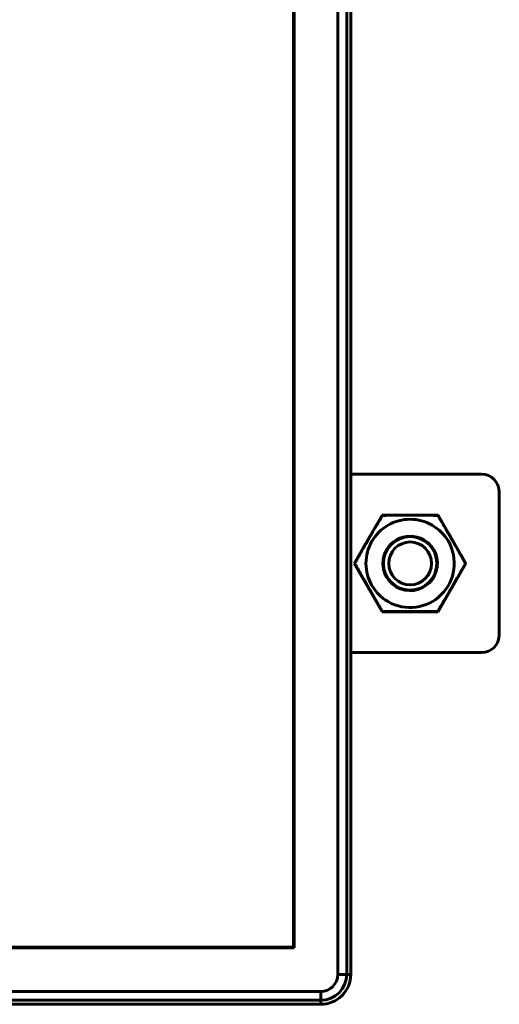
# Model space of a CAD drawing. Header units: millimetres. Extents: x -60 to 67, y -65 to 46.
# Tile 11 of 12: x 40 to 67, y -65 to -10. Entities that reach past the tile are written whole.
import ezdxf

# ---------------------------------------------------------------- set-up
doc = ezdxf.new("R2010")
doc.units = ezdxf.units.MM
doc.linetypes.add('K5LT32769', pattern=[0])
doc.linetypes.add('K5LT_BASIC', pattern=[0])

msp = doc.modelspace()

# ---------------------------------------------------------------- linework, layer by layer
at = {"color": 150, "linetype": 'K5LT32769', "lineweight": 60, "true_color": 0x0080ff}
for p, q in [((57.544, -63.144), (57.544, 43.926)), ((57.544, -63.144), (57.544, 43.926)), ((58.042, 43.926), (58.042, -63.144)), ((58.042, 43.926), (58.042, -63.144)), ((58.269, -63.144), (58.269, 43.926)), ((55.098, -61.65), (55.098, 42.432)), ((65.596, -35.097), (58.269, -35.097)), ((66.596, -36.097), (66.596, -44.097)), ((58.468, -40.097), (60.032, -37.388)), ((60.032, -37.388), (63.16, -37.388)), ((63.16, -37.388), (64.724, -40.097)), ((60.032, -42.806), (58.468, -40.097)), ((64.724, -40.097), (63.16, -42.806)), ((63.16, -42.806), (60.032, -42.806)), ((65.596, -45.097), (58.269, -45.097)), ((-48.984, -61.65), (55.098, -61.65)), ((57.544, -63.144), (58.042, -63.144)), ((57.544, -63.144), (58.042, -63.144)), ((58.042, -63.144), (58.269, -63.144)), ((58.042, -63.144), (58.269, -63.144)), ((-50.478, -64.097), (56.592, -64.097)), ((-50.478, -64.097), (56.592, -64.097)), ((56.592, -64.594), (-50.478, -64.594)), ((56.592, -64.594), (-50.478, -64.594)), ((56.592, -64.097), (56.592, -64.594)), ((56.592, -64.097), (56.592, -64.594)), ((56.592, -64.821), (56.592, -64.594)), ((56.592, -64.821), (56.592, -64.594)), ((-50.478, -64.821), (56.592, -64.821))]:
    msp.add_line(p, q, dxfattribs=at)
at = {"color": 150, "linetype": 'K5LT_BASIC', "lineweight": 60, "true_color": 0x0080ff}
for p, q in [((55.057, -61.609), (55.057, 42.391)), ((58.487, -40.097), (58.468, -40.097)), ((-48.943, -61.609), (55.057, -61.609))]:
    msp.add_line(p, q, dxfattribs=at)
at = {"color": 150, "linetype": 'K5LT32769', "lineweight": 60, "true_color": 0x0080ff}
for radius in [1.5, 1.2]:
    msp.add_circle((61.596, -40.097), radius, dxfattribs=at)
for centre, radius, start, end in [((65.596, -36.097), 1, 0, 90), ((61.596, -40.097), 2.475, 120, 240), ((61.596, -40.097), 2.475, 120, 240), ((61.596, -40.097), 2.475, 60, 120), ((61.596, -40.097), 2.475, 60, 120), ((61.596, -40.097), 2.475, 30, 60), ((61.596, -40.097), 2.475, 30, 60), ((61.596, -40.097), 1.529, 60, 120), ((61.596, -40.097), 1.529, 120, 240), ((61.596, -40.097), 2.475, 240, 30), ((61.596, -40.097), 2.475, 240, 30), ((61.596, -40.097), 1.529, 30, 60), ((61.596, -40.097), 1.529, 240, 30), ((65.596, -44.097), 1, 270, 0), ((56.592, -63.144), 0.952, 270, 0), ((56.592, -63.144), 1.449, 270, 0), ((56.592, -63.144), 0.952, 270, 0), ((56.592, -63.144), 1.449, 270, 0), ((56.592, -63.144), 1.677, 270, 0)]:
    msp.add_arc(centre, radius, start, end, dxfattribs=at)
for points, knots in [([(60.041, -37.404), (60.02, -37.44), (59.984, -37.502), (59.932, -37.591), (59.869, -37.698), (59.805, -37.805), (59.742, -37.913), (59.688, -38.005), (59.628, -38.108), (59.562, -38.221), (59.495, -38.336), (59.437, -38.436), (59.388, -38.52), (59.333, -38.614), (59.279, -38.708), (59.225, -38.801), (59.185, -38.871), (59.144, -38.941), (59.105, -39.01), (59.066, -39.078), (59.028, -39.145), (58.99, -39.212), (58.885, -39.394), (58.775, -39.588), (58.659, -39.792), (58.602, -39.894), (58.544, -39.995), (58.506, -40.063), (58.487, -40.097)], [0, 0, 0, 0, 0.04046, 0.070805, 0.10115, 0.161841, 0.192186, 0.222531, 0.264723, 0.306916, 0.349108, 0.3913, 0.417041, 0.442782, 0.494265, 0.520006, 0.545747, 0.571488, 0.597229, 0.621764, 0.646299, 0.670834, 0.695369, 0.847684, 0.885763, 0.923842, 0.961921, 1, 1, 1, 1]), ([(63.151, -37.404), (63.13, -37.404), (63.089, -37.404), (63.017, -37.403), (62.934, -37.402), (62.81, -37.401), (62.685, -37.4), (62.56, -37.399), (62.454, -37.399), (62.334, -37.398), (62.203, -37.397), (62.092, -37.397), (62.004, -37.396), (61.933, -37.396), (61.857, -37.396), (61.776, -37.396), (61.695, -37.396), (61.614, -37.396), (61.533, -37.396), (61.452, -37.396), (61.371, -37.396), (61.291, -37.396), (61.213, -37.396), (61.136, -37.397), (61.059, -37.397), (60.968, -37.397), (60.864, -37.398), (60.705, -37.399), (60.548, -37.4), (60.391, -37.401), (60.275, -37.402), (60.158, -37.403), (60.08, -37.404), (60.041, -37.404)], [0, 0, 0, 0, 0.02023, 0.04046, 0.070805, 0.10115, 0.161841, 0.192186, 0.222531, 0.264723, 0.306916, 0.349108, 0.370204, 0.3913, 0.417041, 0.442782, 0.468524, 0.494265, 0.520006, 0.545747, 0.571488, 0.597229, 0.621764, 0.646299, 0.670834, 0.695369, 0.733448, 0.771527, 0.847684, 0.885763, 0.923842, 0.961921, 1, 1, 1, 1]), ([(63.935, -38.746), (63.922, -38.724), (63.896, -38.678), (63.856, -38.61), (63.817, -38.542), (63.778, -38.474), (63.738, -38.406), (63.699, -38.339), (63.659, -38.271), (63.554, -38.091), (63.443, -37.901), (63.326, -37.701), (63.267, -37.602), (63.209, -37.503), (63.17, -37.437), (63.151, -37.404)], [0, 0, 0, 0, 0.05, 0.1, 0.15, 0.2, 0.25, 0.3, 0.35, 0.4, 0.7, 0.775, 0.85, 0.925, 1, 1, 1, 1]), ([(64.705, -40.097), (64.702, -40.092), (64.696, -40.08), (64.683, -40.058), (64.66, -40.017), (64.628, -39.96), (64.588, -39.89), (64.536, -39.798), (64.47, -39.682), (64.398, -39.554), (64.341, -39.455), (64.301, -39.384), (64.27, -39.331), (64.24, -39.278), (64.199, -39.206), (64.153, -39.125), (64.1, -39.033), (64.036, -38.921), (63.981, -38.825), (63.942, -38.758), (63.935, -38.746)], [0, 0, 0, 0, 0.011835, 0.024894, 0.051012, 0.103248, 0.155178, 0.207107, 0.310661, 0.414215, 0.492615, 0.531816, 0.571016, 0.610217, 0.649417, 0.727818, 0.789651, 0.851485, 0.975153, 1, 1, 1, 1]), ([(58.487, -40.097), (58.507, -40.132), (58.541, -40.193), (58.59, -40.28), (58.65, -40.384), (58.724, -40.516), (58.806, -40.66), (58.882, -40.792), (58.949, -40.911), (59.006, -41.011), (59.052, -41.09), (59.088, -41.154), (59.126, -41.22), (59.18, -41.314), (59.234, -41.408), (59.288, -41.501), (59.329, -41.572), (59.369, -41.642), (59.409, -41.711), (59.449, -41.778), (59.488, -41.845), (59.526, -41.912), (59.572, -41.99), (59.625, -42.08), (59.705, -42.217), (59.784, -42.352), (59.864, -42.488), (59.923, -42.588), (59.982, -42.689), (60.022, -42.756), (60.041, -42.79)], [0, 0, 0, 0, 0.039173, 0.068553, 0.097932, 0.156691, 0.215451, 0.259359, 0.303267, 0.347175, 0.369129, 0.391083, 0.416828, 0.442573, 0.494063, 0.519807, 0.545552, 0.571297, 0.597042, 0.621627, 0.646212, 0.670798, 0.695383, 0.73346, 0.771537, 0.847691, 0.885769, 0.923846, 0.961923, 1, 1, 1, 1]), ([(63.151, -42.79), (63.172, -42.754), (63.208, -42.692), (63.261, -42.603), (63.323, -42.496), (63.387, -42.388), (63.45, -42.28), (63.504, -42.188), (63.564, -42.086), (63.63, -41.972), (63.697, -41.858), (63.755, -41.758), (63.804, -41.673), (63.859, -41.58), (63.913, -41.486), (63.967, -41.393), (64.007, -41.322), (64.048, -41.252), (64.087, -41.183), (64.126, -41.115), (64.164, -41.049), (64.203, -40.982), (64.307, -40.8), (64.417, -40.606), (64.533, -40.401), (64.59, -40.3), (64.648, -40.198), (64.686, -40.131), (64.705, -40.097)], [0, 0, 0, 0, 0.04046, 0.070805, 0.10115, 0.161841, 0.192186, 0.222531, 0.264723, 0.306916, 0.349108, 0.3913, 0.417041, 0.442782, 0.494265, 0.520006, 0.545747, 0.571488, 0.597229, 0.621764, 0.646299, 0.670834, 0.695369, 0.847684, 0.885763, 0.923842, 0.961921, 1, 1, 1, 1]), ([(60.041, -42.79), (60.093, -42.79), (60.195, -42.791), (60.348, -42.792), (60.502, -42.793), (60.656, -42.794), (60.811, -42.795), (61.016, -42.796), (61.198, -42.797), (61.355, -42.798), (61.436, -42.798), (61.516, -42.798), (61.597, -42.798), (61.677, -42.798), (61.758, -42.798), (61.839, -42.798), (61.919, -42.797), (61.998, -42.797), (62.078, -42.797), (62.157, -42.796), (62.235, -42.796), (62.31, -42.796), (62.384, -42.795), (62.458, -42.795), (62.559, -42.794), (62.687, -42.793), (62.842, -42.792), (62.971, -42.791), (63.073, -42.79), (63.125, -42.79), (63.151, -42.79)], [0, 0, 0, 0, 0.05, 0.1, 0.15, 0.2, 0.249496, 0.298991, 0.397982, 0.423555, 0.449128, 0.4747, 0.500273, 0.525845, 0.551418, 0.576991, 0.602563, 0.627879, 0.653195, 0.678511, 0.703827, 0.727554, 0.751282, 0.775009, 0.798737, 0.849053, 0.899368, 0.949684, 0.974842, 1, 1, 1, 1])]:
    msp.add_open_spline(points, degree=3, knots=knots, dxfattribs=at)

doc.saveas('drawing.dxf')
